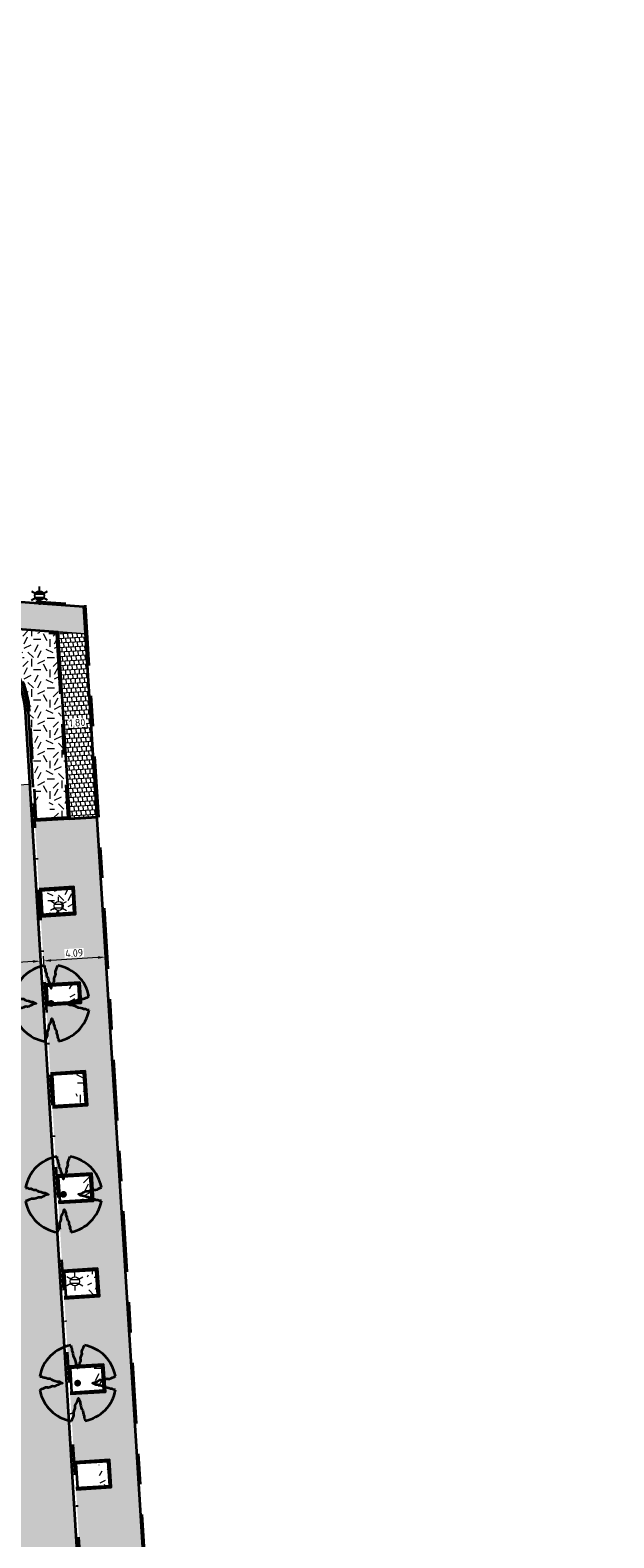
# Model space of a CAD drawing. Header units: metres. Extents: x 162305 to 163132, y 502542 to 502928.
# Tile 220 of 222: x 162621 to 162659, y 502826 to 502925. Entities that reach past the tile are written whole.
import ezdxf
from ezdxf.enums import TextEntityAlignment as Align

# ---------------------------------------------------------------- set-up
doc = ezdxf.new("R2010")
doc.units = ezdxf.units.M
for name, pattern in [('VH-GELEIDEBAND-SO', [6, 2, -2, 0, -2]), ('VH-OPSLUITBAND-SO', [10, 4, -2, 2, -2]), ('VH-TROTTOIRBAND-SO', [15, 5, -2, 2, -2, 2, -2]), ('ZZ-HIDDEN-SO', [4, 2, -2])]:
    doc.linetypes.add(name, pattern=pattern)
for name, color, linetype, lineweight, true_color in [('B-WE-OV-LICHTMAST-S-200', 190, 'Continuous', 18, 0x7f00ff), ('N-BH-VH-KANTOPSLUITING_ELEMENT_VERLOOPBAND-S', 253, 'Continuous', 30, 0x828282), ('N-BH-VH-VERHARDING_TEGEL-Grijs', 253, 'Continuous', 13, 0x828282), ('N-WE-OV-LICHTMAST-S-200', 190, 'Continuous', 25, 0x7f00ff), ('N-WE-VH-KANTOPSLUITING_GELEIDEBAND_50X200-G', 20, 'VH-GELEIDEBAND-SO', 35, 0xff3f00), ('N-WE-VH-KANTOPSLUITING_OPSLUITBAND_100X200-G', 150, 'VH-OPSLUITBAND-SO', 35, 0x007fff), ('N-WE-VH-KANTOPSLUITING_TROTTOIRBAND_180X200-G', 6, 'VH-TROTTOIRBAND-SO', 35, 0xff00ff), ('N01-WE-GR-BOOM-S', 30, 'Continuous', 35, 0xff7f00)]:
    doc.layers.add(name, color=color, linetype=linetype, lineweight=lineweight, true_color=true_color)
for name, color, linetype, lineweight in [('N-BH-VH-MATERIAALGRENS-G', 7, 'Continuous', 40), ('N-WE-GR-GRAS-A-200', 62, 'Continuous', 18), ('N-WE-VH-KANTOPSLUITING_BETONRUG-G', 7, 'ZZ-HIDDEN-SO', 35), ('N-WE-VH-KANTOPSLUITING_VOORKANTBAND-G', 50, 'Continuous', 35), ('N-WE-VH-OPENVERHARDING_BETONSTRAATSTEEN-A-200', 92, 'Continuous', 18), ('N-WE-VH-OPENVERHARDING_TEGEL-A', 92, 'Continuous', 18), ('X-XX-AL-M', 7, 'Continuous', 18)]:
    doc.layers.add(name, color=color, linetype=linetype, lineweight=lineweight)
doc.layers.add('X-XX-AL-HULPLIJN 01-G', color=1, linetype='Continuous', lineweight=18, true_color=0xff0000, plot=False)
doc.styles.add('NLCS-ISO', font='NLCS-ISO.ttf')
doc.styles.add('NLCS-ISO-M200-T25', font='NLCS-ISO.ttf', dxfattribs={"height": 0.5})
doc.dimstyles.new('NLCS-M200-T25-PIJL_L2_H2', dxfattribs={"dimscale": 0.2, "dimtxt": 2.5, "dimasz": 2.5, "dimexe": 2, "dimexo": 2, "dimgap": 0.7, "dimtad": 1, "dimzin": 0, "dimdsep": 46, "dimtxsty": 'NLCS-ISO-M200-T25', "dimcen": 0, "dimdle": 2, "dimclrd": 256, "dimclre": 256, "dimclrt": 256, "dimazin": 0, "dimtfac": 1, "dimtdec": 3, "dimtofl": 0, "dimtmove": 0, "dimatfit": 3, "dimfxl": 2, "dimfxlon": 1, "dimtfillclr": 256, "dimtolj": 1, "dimtzin": 0, "dimlwd": -1, "dimlwe": -1, "dimarcsym": 0})
pattern_1 = [(0, (0, 0), (2, 2), [0.5, -1.5]), (0, (1.1, 1.2), (2, 2), [0.5, -1.5]), (90, (0.2, 0.7), (-2, 2), [0.5, -1.5]), (90, (1, 1.4), (-2, 2), [0.5, -1.5]), (45, (0.4, 1.4), (0, 2), [0.5, -2.328427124]), (135, (1.1, 0), (-2, 0), [0.5, -2.328427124]), (26.5650512, (0.5, 0.6), (2, 8e-10), [0.5, -3.972135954]), (26.5650512, (1.4, 1.6), (2, 8e-10), [0.5, -3.972135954]), (63.43494882, (1.4, 0), (1e-10, 2), [0.5, -3.972135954]), (63.43494882, (0.5, 0.9), (1e-10, 2), [0.5, -3.972135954]), (63.43494882, (1.2, 0.4), (1e-10, 2), [0.5, -3.972135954]), (116.5650512, (0, 1.1), (-8e-10, 2), [0.5, -3.972135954]), (153.43494882, (0.4, 0.3), (-2, 1e-10), [0.5, -3.972135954])]

# ---------------------------------------------------------------- blocks, each defined once
blk = doc.blocks.new('SVH-KANTOPSLUITING_VERLOOP_180 200X250_50 200X200_RECHTS6')
at = {"layer": 'N-BH-VH-KANTOPSLUITING_ELEMENT_VERLOOPBAND-S'}
for p, q in [((0.2, 0.012), (0, 0)), ((0.062, -0.998), (0, 0)), ((0.062, -0.998), (0.2, 0.012)), ((0.262, -0.986), (0.2, 0.012)), ((0.262, -0.986), (0.062, -0.998))]:
    blk.add_line(p, q, dxfattribs=at)
blk = doc.blocks.new('*D300')
at = {"layer": 'X-XX-AL-M', "transparency": 16777216}
for p, q in [((162624.412, 502879.339), (162623.613, 502879.29)), ((162624.911, 502879.37), (162624.936, 502878.971)), ((162623.114, 502879.259), (162623.139, 502878.86))]:
    blk.add_line(p, q, dxfattribs=at)
for points in [[(162623.608, 502879.373), (162623.619, 502879.207), (162623.114, 502879.259)], [(162624.407, 502879.422), (162624.417, 502879.256), (162624.911, 502879.37)]]:
    blk.add_solid(points, dxfattribs=at)
at = {"layer": 'X-XX-AL-M', "transparency": 16777216, "insert": (162623.989, 502879.704), "char_height": 0.5, "attachment_point": 5, "rotation": 3.52115, "style": 'NLCS-ISO-M200-T25', "bg_fill": 3, "box_fill_scale": 1.1, "bg_fill_color": 256, "bg_fill_true_color": 13158600, "bg_fill_transparency": 0}
blk.add_mtext('\\A1;1.80', dxfattribs=at)
at = {"layer": 'Defpoints', "color": 0, "transparency": 16777216}
for p in [(162623.096, 502879.565), (162624.895, 502879.625), (162623.114, 502879.259)]:
    blk.add_point(p, dxfattribs=at)
blk = doc.blocks.new('*D307')
at = {"layer": 'Defpoints', "color": 0, "transparency": 16777216}
for p in [(162621.527, 502864.695), (162616.08, 502863.669), (162616.084, 502863.593)]:
    blk.add_point(p, dxfattribs=at)
at = {"layer": 'X-XX-AL-M', "transparency": 16777216}
for p, q in [((162616.08, 502863.669), (162616.055, 502864.069)), ((162621.07, 502863.976), (162616.579, 502863.7)), ((162621.552, 502864.296), (162621.594, 502863.608))]:
    blk.add_line(p, q, dxfattribs=at)
for points in [[(162616.574, 502863.783), (162616.584, 502863.617), (162616.08, 502863.669)], [(162621.065, 502864.06), (162621.075, 502863.893), (162621.569, 502864.007)]]:
    blk.add_solid(points, dxfattribs=at)
at = {"layer": 'X-XX-AL-M', "transparency": 16777216, "insert": (162618.801, 502864.227), "char_height": 0.5, "attachment_point": 5, "rotation": 3.52115, "style": 'NLCS-ISO-M200-T25', "bg_fill": 3, "box_fill_scale": 1.1, "bg_fill_color": 256, "bg_fill_true_color": 13158600, "bg_fill_transparency": 0}
blk.add_mtext('\\A1;5.50', dxfattribs=at)
blk = doc.blocks.new('*D308')
at = {"layer": 'Defpoints', "color": 0, "transparency": 16777216}
for p in [(162621.725, 502864.741), (162625.817, 502864.874), (162621.769, 502864.019)]:
    blk.add_point(p, dxfattribs=at)
at = {"layer": 'X-XX-AL-M', "transparency": 16777216}
for p, q in [((162625.841, 502864.475), (162625.878, 502863.872)), ((162621.749, 502864.342), (162621.794, 502863.62)), ((162625.355, 502864.24), (162622.268, 502864.05))]:
    blk.add_line(p, q, dxfattribs=at)
for points in [[(162622.263, 502864.133), (162622.273, 502863.967), (162621.769, 502864.019)], [(162625.35, 502864.323), (162625.36, 502864.157), (162625.854, 502864.271)]]:
    blk.add_solid(points, dxfattribs=at)
at = {"layer": 'X-XX-AL-M', "transparency": 16777216, "insert": (162623.787, 502864.534), "char_height": 0.5, "attachment_point": 5, "rotation": 3.52115, "style": 'NLCS-ISO-M200-T25', "bg_fill": 3, "box_fill_scale": 1.1, "bg_fill_color": 256, "bg_fill_true_color": 13158600, "bg_fill_transparency": 0}
blk.add_mtext('\\A1;4.09', dxfattribs=at)
blk = doc.blocks.new('SGR-BOOM_3E GROOTTE')
h = blk.add_hatch(color=256)
edge = h.paths.add_edge_path()
edge.add_arc((-0.002, 0.003), 0.15, 0, 360)
at = {"flags": 128}
for points in [[(-0.296, 1.665), (-0.29, 1.569), (-0.261, 1.523), (-0.255, 1.478), (-0.256, 1.439), (-0.231, 1.379), (-0.208, 1.307), (-0.201, 1.2), (-0.163, 1.149), (-0.132, 1.086), (-0.115, 0.997), (-0.079, 0.898), (-0.076, 0.819), (-0.049, 0.758), (-0.023, 0.705), (-0.003, 0.664), (0.033, 0.788), (0.072, 0.857), (0.107, 0.924), (0.134, 0.969), (0.138, 1.033), (0.129, 1.099), (0.144, 1.149), (0.175, 1.211), (0.198, 1.295), (0.19, 1.33), (0.19, 1.409), (0.213, 1.475), (0.239, 1.528), (0.262, 1.589), (0.297, 1.664)], [(-1.665, 0.293), (-1.567, 0.287), (-1.521, 0.259), (-1.476, 0.252), (-1.437, 0.255), (-1.377, 0.23), (-1.306, 0.207), (-1.199, 0.199), (-1.149, 0.161), (-1.083, 0.128), (-0.994, 0.111), (-0.897, 0.077), (-0.818, 0.074), (-0.757, 0.047), (-0.704, 0.021), (-0.663, 0.001), (-0.787, -0.035), (-0.856, -0.074), (-0.922, -0.108), (-0.968, -0.137), (-1.031, -0.139), (-1.097, -0.131), (-1.149, -0.146), (-1.21, -0.177), (-1.293, -0.2), (-1.328, -0.193), (-1.408, -0.193), (-1.473, -0.216), (-1.526, -0.241), (-1.587, -0.263), (-1.662, -0.3)], [(1.66, -0.288), (1.562, -0.282), (1.516, -0.254), (1.472, -0.247), (1.434, -0.25), (1.371, -0.224), (1.3, -0.201), (1.194, -0.193), (1.143, -0.156), (1.079, -0.125), (0.991, -0.107), (0.892, -0.072), (0.813, -0.069), (0.752, -0.042), (0.699, -0.016), (0.658, 0.005), (0.782, 0.041), (0.851, 0.078), (0.917, 0.114), (0.962, 0.142), (1.025, 0.144), (1.093, 0.136), (1.143, 0.151), (1.204, 0.181), (1.288, 0.206), (1.323, 0.198), (1.402, 0.198), (1.468, 0.22), (1.521, 0.247), (1.583, 0.269), (1.659, 0.304)], [(-0.27, -1.663), (-0.234, -1.587), (-0.211, -1.527), (-0.186, -1.474), (-0.163, -1.407), (-0.163, -1.329), (-0.171, -1.293), (-0.147, -1.209), (-0.118, -1.147), (-0.102, -1.097), (-0.109, -1.03), (-0.107, -0.968), (-0.078, -0.922), (-0.043, -0.857), (-0.005, -0.787), (0.03, -0.663), (0.051, -0.704), (0.076, -0.756), (0.104, -0.818), (0.107, -0.896), (0.142, -0.995), (0.159, -1.084), (0.19, -1.147), (0.228, -1.199), (0.237, -1.305), (0.26, -1.376), (0.285, -1.438), (0.282, -1.475), (0.289, -1.522), (0.317, -1.566), (0.323, -1.653)]]:
    blk.add_lwpolyline(points, dxfattribs=at)
for start, end in [(100.00022, 170.10982), (10.29993, 79.79197), (190.32413, 260.84325), (281.09456, 350.06209)]:
    blk.add_arc((-0.002, 0.003), 1.687, start, end)
blk = doc.blocks.new('SOV-LICHTMAST-SO')
h = blk.add_hatch(color=256)
h.paths.add_polyline_path([(1.38, 0.59, 0.658505), (-1.38, 0.59)])
h.paths.add_polyline_path([(-1.38, -0.59, 0.658505), (1.38, -0.59)])
at = {"flags": 128}
for points in [[(-2.6, 1.5), (-1.3, 0.75)], [(-1.38, 0.59), (1.38, 0.59)], [(0, 1.5), (0, 3)], [(1.3, 0.75), (2.6, 1.5)], [(-2.6, -1.5), (-1.3, -0.75)], [(-1.38, -0.59), (1.38, -0.59)], [(0, -1.5), (0, -3)], [(2.6, -1.5), (1.3, -0.75)]]:
    blk.add_lwpolyline(points, dxfattribs=at)
blk.add_circle((0, 0), 1.5)
at = {"style": 'NLCS-ISO'}
blk.add_attdef('TYPE', text='', height=1.8, dxfattribs=at).set_placement((0, 3), align=Align.BOTTOM_CENTER)
blk = doc.blocks.new('B-SOV-LICHTMAST-SO')
for p, q in [((-1.3, 0.75), (-2.6, 1.5)), ((0, 1.5), (0, 3)), ((1.3, 0.75), (2.6, 1.5)), ((-1.3, -0.75), (-2.6, -1.5)), ((0, -1.5), (0, -3)), ((1.3, -0.75), (2.6, -1.5))]:
    blk.add_line(p, q)
at = {"flags": 128}
for points in [[(-1.38, 0.59), (1.38, 0.59)], [(-1.38, -0.59), (1.38, -0.59)]]:
    blk.add_lwpolyline(points, dxfattribs=at)
blk.add_circle((0, 0), 1.5)
at = {"style": 'NLCS-ISO'}
blk.add_attdef('TYPE', text='', height=1.8, dxfattribs=at).set_placement((0, 3), align=Align.BOTTOM_CENTER)

msp = doc.modelspace()

# ---------------------------------------------------------------- hatches: boundary and pattern name
at = {"layer": 'N-WE-GR-GRAS-A-200'}
h = msp.add_hatch(dxfattribs=at)
h.set_pattern_fill('AGR-GRAS_02-SO', color=256, scale=0.2, style=0, pattern_type=2)
h.set_pattern_definition(pattern_1)
h.paths.add_polyline_path([(162421.517, 502819.726), (162435.034, 502820.576), (162435.169, 502820.432), (162435.343, 502820.275), (162435.553, 502820.121), (162435.897, 502819.944), (162436.228, 502819.841), (162436.649, 502819.789), (162442.014, 502820.095), (162442.181, 502820.21), (162442.325, 502817.953), (162445.008, 502818.123), (162446.244, 502817.251), (162443.192, 502817.061), (162443.511, 502811.925), (162442.505, 502811.858), (162442.17, 502817.226), (162424.634, 502816.13), (162424.643, 502815.982), (162424.967, 502810.771), (162422.081, 502810.59)])
edge = h.paths.add_edge_path(flags=16)
edge.add_ellipse((162362.043, 502852.57), major_axis=(-0.0024, 0.0374), ratio=0.999228, start_angle=0, end_angle=360, ccw=False)
edge = h.paths.add_edge_path(flags=16)
edge.add_ellipse((162362.585, 502843.074), major_axis=(-0.0024, 0.0374), ratio=0.999228, start_angle=0, end_angle=360, ccw=False)
edge = h.paths.add_edge_path(flags=16)
edge.add_ellipse((162361.375, 502862.47), major_axis=(-0.0024, 0.0374), ratio=0.999228, start_angle=0, end_angle=360, ccw=False)
h.paths.add_polyline_path([(162362.219, 502859.55), (162362.319, 502859.557), (162363.515, 502840.078), (162363.415, 502840.072), (162363.443, 502839.623), (162363.543, 502839.629), (162363.629, 502838.217), (162362.822, 502838.159), (162362.786, 502838.484), (162362.788, 502838.484), (162362.758, 502838.774), (162362.163, 502845.491), (162360.898, 502866.676), (162361.878, 502866.739), (162362.291, 502860.006), (162362.191, 502860)])
h.paths.add_polyline_path([(162370.36, 502859.13), (162370.182, 502861.923), (162370.463, 502861.92), (162370.486, 502861.402), (162370.779, 502861.415), (162370.814, 502860.896), (162371.337, 502860.935), (162371.387, 502859.961), (162371.777, 502859.979), (162371.78, 502859.223)])
edge = h.paths.add_edge_path(flags=16)
edge.add_ellipse((162389.544, 502924.307), major_axis=(-0.0024, 0.0375), ratio=0.999228, start_angle=0, end_angle=360, ccw=False)
edge = h.paths.add_edge_path(flags=16)
edge.add_ellipse((162379.964, 502923.711), major_axis=(-0.0024, 0.0375), ratio=0.999228, start_angle=0, end_angle=360, ccw=False)
h.paths.add_polyline_path([(162371.042, 502923.041), (162371.029, 502923.547), (162371.022, 502923.655), (162398.112, 502925.305), (162398.145, 502924.764)])
edge = h.paths.add_edge_path(flags=16)
edge.add_ellipse((162472.361, 502871.473), major_axis=(-0.0024, 0.0375), ratio=0.999228, start_angle=0, end_angle=360, ccw=False)
edge = h.paths.add_edge_path(flags=16)
edge.add_ellipse((162472.286, 502872.403), major_axis=(-0.0024, 0.0375), ratio=0.999228, start_angle=0, end_angle=360, ccw=False)
edge = h.paths.add_edge_path(flags=16)
edge.add_ellipse((162481.311, 502872.974), major_axis=(-0.0024, 0.0375), ratio=0.999228, start_angle=0, end_angle=360, ccw=False)
edge = h.paths.add_edge_path(flags=16)
edge.add_ellipse((162481.4, 502872.078), major_axis=(-0.0024, 0.0375), ratio=0.999228, start_angle=0, end_angle=360, ccw=False)
edge = h.paths.add_edge_path(flags=16)
edge.add_ellipse((162491.481, 502873.637), major_axis=(-0.0024, 0.0375), ratio=0.999228, start_angle=0, end_angle=360, ccw=False)
edge = h.paths.add_edge_path()
edge.add_line((162491.614, 502871.718), (162490.496, 502871.657))
edge.add_line((162490.496, 502871.657), (162490.491, 502871.77))
edge.add_line((162490.491, 502871.77), (162478.157, 502870.992))
edge.add_line((162478.157, 502870.992), (162470.974, 502870.605))
edge.add_line((162470.974, 502870.605), (162470.856, 502872.5))
edge.add_line((162470.856, 502872.5), (162485.627, 502873.415))
edge.add_line((162485.627, 502873.415), (162493.227, 502873.874))
edge.add_line((162493.227, 502873.874), (162492.846, 502880.392))
edge.add_line((162492.846, 502880.392), (162493.987, 502880.465))
edge.add_line((162493.987, 502880.465), (162494.519, 502871.874))
edge.add_line((162494.519, 502871.874), (162491.646, 502871.719))
edge.add_ellipse((162491.628, 502871.752), major_axis=(-0.0024, 0.0375), ratio=0.999228, start_angle=204.26107, end_angle=514.6215)
h.paths.add_polyline_path([(162503.076, 502855.443), (162503.175, 502855.449), (162503.182, 502855.349), (162507.723, 502855.63), (162508.325, 502845.898), (162508.826, 502845.929), (162509.922, 502845.996), (162508.48, 502869.305), (162502.561, 502868.939), (162502.362, 502868.295), (162502.373, 502866.891)])
h.paths.add_polyline_path([(162538.734, 502870.453), (162538.737, 502870.459), (162538.743, 502870.478), (162538.747, 502870.497), (162538.75, 502870.516), (162538.751, 502870.535), (162538.75, 502870.553), (162538.747, 502870.572), (162538.743, 502870.591), (162538.737, 502870.611), (162538.729, 502870.629), (162538.722, 502870.641), (162538.703, 502870.938), (162537.951, 502870.89), (162537.968, 502870.619), (162537.965, 502870.611), (162537.958, 502870.591), (162537.954, 502870.572), (162537.952, 502870.553), (162537.951, 502870.535), (162537.952, 502870.516), (162537.954, 502870.497), (162537.958, 502870.478), (162537.965, 502870.459), (162537.973, 502870.44), (162537.98, 502870.426), (162537.999, 502870.138), (162538.751, 502870.186)], flags=16)
edge = h.paths.add_edge_path(flags=16)
edge.add_ellipse((162531.906, 502869.982), major_axis=(-0.25, 0), ratio=1, start_angle=-146.5113, end_angle=206.75904, ccw=False)
edge.add_line((162532.115, 502870.12), (162532.13, 502870.095))
edge = h.paths.add_edge_path(flags=16)
edge.add_ellipse((162511.919, 502869.277), major_axis=(-0.0024, 0.0375), ratio=0.999228, start_angle=0, end_angle=360, ccw=False)
edge = h.paths.add_edge_path(flags=16)
edge.add_ellipse((162522.497, 502868.462), major_axis=(-0.0024, 0.0375), ratio=0.999228, start_angle=0, end_angle=360, ccw=False)
edge = h.paths.add_edge_path(flags=16)
edge.add_ellipse((162522.447, 502869.89), major_axis=(-0.0024, 0.0375), ratio=0.999228, start_angle=0, end_angle=360, ccw=False)
edge = h.paths.add_edge_path(flags=16)
edge.add_ellipse((162532.379, 502869.057), major_axis=(-0.0024, 0.0375), ratio=0.999228, start_angle=0, end_angle=360, ccw=False)
edge = h.paths.add_edge_path()
edge.add_line((162511.902, 502867.747), (162510.21, 502867.645))
edge.add_line((162510.21, 502867.645), (162510.109, 502869.306))
edge.add_line((162510.109, 502869.306), (162538.74, 502871.078))
edge.add_line((162538.74, 502871.078), (162538.844, 502869.377))
edge.add_line((162538.844, 502869.377), (162511.943, 502867.75))
edge.add_ellipse((162511.92, 502867.78), major_axis=(-0.0024, 0.0375), ratio=0.999228, start_angle=212.89537, end_angle=506.73918)
edge = h.paths.add_edge_path(flags=16)
edge.add_ellipse((162554.017, 502704.407), major_axis=(-0.25, 0), ratio=1, start_angle=-19.78061, end_angle=333.48974, ccw=False)
edge.add_line((162553.781, 502704.492), (162553.793, 502704.519))
edge = h.paths.add_edge_path()
edge.add_ellipse((162551.443, 502714.761), major_axis=(-0.579, 0), ratio=1, start_angle=88.32757, end_angle=98.42476)
edge.add_line((162551.528, 502714.188), (162556.303, 502714.513))
edge.add_line((162556.303, 502714.513), (162556.577, 502710.125))
edge.add_line((162556.577, 502710.125), (162556.776, 502710.137))
edge.add_line((162556.776, 502710.137), (162556.846, 502709.236))
edge.add_line((162556.846, 502709.236), (162552.732, 502708.974))
edge.add_line((162552.732, 502708.974), (162552.986, 502704.982))
edge.add_line((162552.986, 502704.982), (162557.154, 502705.248))
edge.add_line((162557.154, 502705.248), (162557.171, 502705.029))
edge.add_line((162557.171, 502705.029), (162577.095, 502706.273))
edge.add_line((162577.095, 502706.273), (162577.219, 502706.826))
edge.add_line((162577.219, 502706.826), (162577.305, 502705.378))
edge.add_line((162577.305, 502705.378), (162549.792, 502703.693))
edge.add_line((162549.792, 502703.693), (162549.16, 502713.814))
edge.add_line((162549.16, 502713.814), (162549.362, 502713.826))
edge.add_line((162549.362, 502713.826), (162549.356, 502713.926))
edge.add_line((162549.356, 502713.926), (162550.264, 502713.982))
edge.add_ellipse((162550.22, 502714.681), major_axis=(-0.7, 0), ratio=1, start_angle=93.55309, end_angle=128.99318)
edge.add_line((162550.661, 502714.137), (162551.426, 502714.182))
edge = h.paths.add_edge_path(flags=16)
edge.add_ellipse((162508.182, 502708.963), major_axis=(-0.0024, 0.0375), ratio=0.999228, start_angle=0, end_angle=360, ccw=False)
edge = h.paths.add_edge_path(flags=16)
edge.add_ellipse((162498.418, 502708.139), major_axis=(-0.0024, 0.0375), ratio=0.999228, start_angle=0, end_angle=360, ccw=False)
edge = h.paths.add_edge_path(flags=16)
edge.add_ellipse((162487.929, 502707.676), major_axis=(-0.0024, 0.0375), ratio=0.999228, start_angle=0, end_angle=360, ccw=False)
edge = h.paths.add_edge_path(flags=16)
edge.add_ellipse((162478.214, 502707.105), major_axis=(-0.0024, 0.0375), ratio=0.999228, start_angle=0, end_angle=360, ccw=False)
h.paths.add_polyline_path([(162476.685, 502707.087), (162505.879, 502708.912), (162539.79, 502710.978), (162539.851, 502709.987), (162476.746, 502706.099)])
edge = h.paths.add_edge_path(flags=16)
edge.add_ellipse((162395.834, 502721.362), major_axis=(-0.0024, 0.0374), ratio=0.999228, start_angle=0, end_angle=360, ccw=False)
edge = h.paths.add_edge_path(flags=16)
edge.add_ellipse((162396.47, 502711.185), major_axis=(-0.0024, 0.0374), ratio=0.999228, start_angle=0, end_angle=360, ccw=False)
edge = h.paths.add_edge_path()
edge.add_line((162395.383, 502731.715), (162396.765, 502708.907))
edge.add_line((162396.765, 502708.907), (162397.036, 502704.3))
edge.add_line((162397.036, 502704.3), (162396.295, 502704.256))
edge.add_line((162396.295, 502704.256), (162395.798, 502704.697))
edge.add_line((162395.798, 502704.697), (162394.018, 502733.935))
edge.add_line((162394.018, 502733.935), (162394.9, 502734.934))
edge.add_line((162394.9, 502734.934), (162395.187, 502734.952))
edge.add_line((162395.187, 502734.952), (162395.379, 502731.782))
edge.add_ellipse((162395.364, 502731.747), major_axis=(-0.0024, 0.0374), ratio=0.999228, start_angle=333.52515, end_angle=566.12169)
edge = h.paths.add_edge_path(flags=16)
edge.add_ellipse((162599.331, 502707.364), major_axis=(-0.0024, 0.0375), ratio=0.999228, start_angle=0, end_angle=360, ccw=False)
edge = h.paths.add_edge_path(flags=16)
edge.add_ellipse((162589.565, 502706.823), major_axis=(-0.0024, 0.0375), ratio=0.999228, start_angle=0, end_angle=360, ccw=False)
edge = h.paths.add_edge_path()
edge.add_ellipse((162583.961, 502706.24), major_axis=(-0.25, 0), ratio=1, start_angle=93.48922, end_angle=273.48922)
edge.add_line((162583.945, 502706.489), (162583.943, 502706.535))
edge.add_line((162583.943, 502706.535), (162608.977, 502708.062))
edge.add_line((162608.977, 502708.062), (162609.022, 502707.322))
edge.add_line((162609.022, 502707.322), (162583.988, 502705.788))
edge.add_line((162583.988, 502705.788), (162583.976, 502705.99))
edge = h.paths.add_edge_path(flags=16)
edge.add_ellipse((162616.144, 502666.519), major_axis=(-0.0024, 0.0374), ratio=0.999228, start_angle=0, end_angle=360, ccw=False)
edge = h.paths.add_edge_path(flags=16)
edge.add_ellipse((162615.418, 502676.401), major_axis=(-0.0024, 0.0374), ratio=0.999228, start_angle=0, end_angle=360, ccw=False)
edge = h.paths.add_edge_path()
edge.add_ellipse((162615.429, 502664.807), major_axis=(-0.25, 0), ratio=1, start_angle=33.4892, end_angle=333.48923)
edge.add_line((162615.205, 502664.919), (162615.153, 502664.945))
edge.add_line((162615.153, 502664.945), (162613.958, 502684.042))
edge.add_line((162613.958, 502684.042), (162615.141, 502684.116))
edge.add_line((162615.141, 502684.116), (162615.159, 502683.799))
edge.add_line((162615.159, 502683.799), (162616.307, 502665.548))
edge.add_line((162616.307, 502665.548), (162616.303, 502665.534))
edge.add_line((162616.303, 502665.534), (162616.301, 502665.515))
edge.add_line((162616.301, 502665.515), (162616.3, 502665.496))
edge.add_line((162616.3, 502665.496), (162616.301, 502665.477))
edge.add_line((162616.301, 502665.477), (162616.303, 502665.458))
edge.add_line((162616.303, 502665.458), (162616.308, 502665.439))
edge.add_line((162616.308, 502665.439), (162616.314, 502665.42))
edge.add_line((162616.314, 502665.42), (162616.315, 502665.418))
edge.add_line((162616.315, 502665.418), (162616.722, 502658.942))
edge.add_line((162616.722, 502658.942), (162615.533, 502658.854))
edge.add_line((162615.533, 502658.854), (162615.172, 502664.637))
edge.add_line((162615.172, 502664.637), (162615.22, 502664.669))
h.paths.add_polyline_path([(162613.807, 502655.383), (162613.598, 502658.712), (162613.638, 502658.715), (162613.934, 502653.992), (162582.144, 502652.018), (162582.063, 502653.317)])
h.paths.add_polyline_path([(162630.424, 502647.556), (162630.699, 502642.626), (162628.4, 502642.494), (162627.777, 502642.458), (162627.786, 502642.278), (162603.433, 502640.765), (162603.114, 502645.897), (162602.077, 502645.841), (162602.105, 502645.392), (162602.141, 502645.394), (162602.467, 502640.049), (162633.855, 502641.963), (162634.145, 502641.982), (162633.881, 502644.367), (162633.717, 502645), (162633.378, 502645.727), (162632.876, 502646.364), (162632.286, 502646.854), (162631.624, 502647.211)])
edge = h.paths.add_edge_path(flags=16)
edge.add_ellipse((162567.845, 502652.2), major_axis=(-0.0024, 0.0375), ratio=0.999228, start_angle=0, end_angle=360, ccw=False)
edge = h.paths.add_edge_path()
edge.add_line((162548.046, 502650.768), (162548.03, 502651.015))
edge.add_line((162548.03, 502651.015), (162549.486, 502651.109))
edge.add_line((162549.486, 502651.109), (162549.486, 502650.517))
edge.add_line((162549.486, 502650.517), (162550.286, 502650.517))
edge.add_line((162550.286, 502650.517), (162550.286, 502651.16))
edge.add_line((162550.286, 502651.16), (162558.56, 502651.693))
edge.add_ellipse((162558.587, 502651.719), major_axis=(-0.0024, 0.0375), ratio=0.999228, start_angle=129.78341, end_angle=230.29677)
edge.add_line((162558.617, 502651.697), (162573.877, 502652.68))
edge.add_line((162573.877, 502652.68), (162573.944, 502651.609))
edge.add_line((162573.944, 502651.609), (162548.093, 502650.004))
edge.add_line((162548.093, 502650.004), (162548.05, 502650.705))
edge.add_ellipse((162548.028, 502650.735), major_axis=(-0.0024, 0.0375), ratio=0.999228, start_angle=211.67265, end_angle=328.17836)
edge = h.paths.add_edge_path(flags=16)
edge.add_ellipse((162430.665, 502659.865), major_axis=(-0.0024, 0.0375), ratio=0.999228, start_angle=0, end_angle=360, ccw=False)
edge = h.paths.add_edge_path(flags=16)
edge.add_ellipse((162420.419, 502659.642), major_axis=(-0.0024, 0.0375), ratio=0.999228, start_angle=0, end_angle=360, ccw=False)
edge = h.paths.add_edge_path(flags=16)
edge.add_ellipse((162411.256, 502659.155), major_axis=(-0.0024, 0.0375), ratio=0.999228, start_angle=0, end_angle=360, ccw=False)
h.paths.add_polyline_path([(162435.507, 502661.043), (162435.323, 502659.857), (162409.633, 502658.262), (162409.562, 502659.421), (162417.311, 502659.909), (162417.311, 502659.564), (162418.111, 502659.564), (162418.111, 502659.962)])
edge = h.paths.add_edge_path()
edge.add_arc((162406.536, 502665.135), 0.25, 314.13605, 386.75904)
edge.add_line((162406.759, 502665.248), (162406.744, 502665.273))
edge.add_arc((162406.536, 502665.135), 0.25, 33.4892, 53.15212)
edge.add_line((162406.686, 502665.335), (162405.617, 502682.119))
edge.add_line((162405.617, 502682.119), (162404.587, 502699.361))
edge.add_line((162404.587, 502699.361), (162405.114, 502699.394))
edge.add_line((162405.114, 502699.394), (162407.566, 502659.298))
edge.add_line((162407.566, 502659.298), (162407.073, 502659.267))
edge.add_line((162407.073, 502659.267), (162407.068, 502659.343))
edge.add_line((162407.068, 502659.343), (162407.062, 502659.43))
edge.add_line((162407.062, 502659.43), (162406.71, 502664.956))
h.paths.add_polyline_path([(162384.175, 502626.989), (162385.046, 502626.592), (162372.825, 502599.014), (162371.335, 502595.495), (162370.722, 502593.495), (162370.394, 502591.743), (162370.27, 502590.819), (162370.22, 502589.04), (162370.38, 502587.03), (162370.565, 502585.909), (162371.415, 502583.295), (162372.193, 502581.707), (162370.908, 502584.33), (162369.966, 502586.806), (162369.747, 502588.04), (162369.616, 502589.543), (162369.609, 502591.028), (162369.765, 502592.585), (162370.157, 502594.429), (162370.745, 502596.215), (162373.739, 502603.155), (162382.073, 502622.389), (162383.982, 502627.016)])
h.paths.add_polyline_path([(162633.546, 502600.513), (162633.828, 502595.971), (162634.923, 502596.039), (162635.361, 502596.088), (162635.807, 502596.254), (162636.127, 502596.481), (162636.395, 502596.782), (162636.609, 502597.185), (162636.68, 502597.521), (162636.692, 502597.852), (162636.458, 502601.632), (162636.458, 502601.69), (162604.902, 502599.753), (162604.852, 502599.75), (162605.149, 502595.651), (162605.325, 502595.091), (162605.529, 502594.771), (162606.031, 502594.327), (162606.489, 502594.101), (162606.98, 502594.014), (162607.398, 502594.03), (162607.379, 502594.329), (162607.479, 502594.335), (162607.197, 502598.877)])
h = msp.add_hatch(dxfattribs=at)
h.set_pattern_fill('AGR-GRAS_02-SO', color=256, scale=0.2, style=0, pattern_type=2)
h.set_pattern_definition(pattern_1)
h.paths.add_polyline_path([(162620.295, 502885.471, 0.120893), (162620.239, 502885.763), (162622.619, 502885.587), (162623.376, 502873.47), (162622.213, 502873.397), (162622.134, 502874.679), (162621.217, 502874.618), (162620.858, 502880.454, 0.073364), (162620.478, 502882.253)])
edge = h.paths.add_edge_path(flags=16)
edge.add_ellipse((162623.007, 502878.519), major_axis=(-0.0024, 0.0374), ratio=0.999228, start_angle=0, end_angle=360)
h = msp.add_hatch(dxfattribs=at)
h.set_pattern_fill('AGR-GRAS_02-SO', color=256, scale=0.2, style=0, pattern_type=2)
h.set_pattern_definition(pattern_1)
edge = h.paths.add_edge_path()
edge.add_line((162623.688, 502868.473), (162623.769, 502867.182))
edge.add_line((162623.769, 502867.182), (162622.118, 502867.079))
edge.add_line((162622.118, 502867.079), (162622.018, 502868.68))
edge.add_line((162622.018, 502868.68), (162623.669, 502868.781))
edge.add_line((162623.669, 502868.781), (162623.685, 502868.528))
edge.add_ellipse((162623.712, 502868.502), major_axis=(-0.0024, 0.0374), ratio=0.999228, start_angle=43.49304, end_angle=136.36466)
edge = h.paths.add_edge_path(flags=16)
edge.add_ellipse((162622.14, 502868.079), major_axis=(-0.0024, 0.0374), ratio=0.999228, start_angle=0, end_angle=360)
h.paths.add_polyline_path([(162622.609, 502867.393), (162622.626, 502867.393), (162622.642, 502867.394), (162622.658, 502867.397), (162622.688, 502867.404), (162622.716, 502867.414), (162622.741, 502867.426), (162622.764, 502867.442), (162622.787, 502867.461), (162622.808, 502867.483), (162622.818, 502867.496), (162622.828, 502867.51), (162622.836, 502867.524), (162622.844, 502867.54), (162622.85, 502867.556), (162622.856, 502867.572), (162622.86, 502867.59), (162622.863, 502867.607), (162622.865, 502867.625), (162622.866, 502867.643), (162622.865, 502867.661), (162622.863, 502867.679), (162622.86, 502867.696), (162622.856, 502867.714), (162622.85, 502867.73), (162622.844, 502867.746), (162622.836, 502867.762), (162622.828, 502867.776), (162622.818, 502867.79), (162622.808, 502867.803), (162622.787, 502867.825), (162622.764, 502867.844), (162622.741, 502867.86), (162622.716, 502867.872), (162622.688, 502867.882), (162622.658, 502867.889), (162622.642, 502867.892), (162622.626, 502867.893), (162622.609, 502867.893), (162622.592, 502867.892), (162622.575, 502867.89), (162622.557, 502867.886), (162622.54, 502867.881), (162622.523, 502867.875), (162622.507, 502867.868), (162622.491, 502867.86), (162622.476, 502867.85), (162622.461, 502867.839), (162622.448, 502867.828), (162622.435, 502867.815), (162622.423, 502867.802), (162622.413, 502867.788), (162622.403, 502867.774), (162622.395, 502867.76), (162622.388, 502867.745), (162622.382, 502867.73), (162622.373, 502867.7), (162622.368, 502867.671), (162622.366, 502867.643), (162622.368, 502867.615), (162622.373, 502867.586), (162622.382, 502867.556), (162622.388, 502867.541), (162622.395, 502867.526), (162622.403, 502867.512), (162622.413, 502867.498), (162622.423, 502867.484), (162622.435, 502867.471), (162622.448, 502867.458), (162622.461, 502867.447), (162622.476, 502867.436), (162622.491, 502867.426), (162622.507, 502867.418), (162622.523, 502867.411), (162622.54, 502867.405), (162622.557, 502867.4), (162622.575, 502867.396), (162622.592, 502867.394)], flags=16)
h = msp.add_hatch(dxfattribs=at)
h.set_pattern_fill('AGR-GRAS_02-SO', color=256, scale=0.2, style=0, pattern_type=2)
h.set_pattern_definition(pattern_1)
h.paths.add_polyline_path([(162623.473, 502862.457), (162624.062, 502862.493), (162624.134, 502861.342), (162623.544, 502861.305)], flags=0)
h = msp.add_hatch(dxfattribs=at)
h.set_pattern_fill('AGR-GRAS_02-SO', color=256, scale=0.2, style=0, pattern_type=2)
h.set_pattern_definition(pattern_1)
h.paths.add_polyline_path([(162623.832, 502856.616), (162624.426, 502856.653), (162624.554, 502854.607), (162623.959, 502854.57)], flags=0)
h = msp.add_hatch(dxfattribs=at)
h.set_pattern_fill('AGR-GRAS_02-SO', color=256, scale=0.2, style=0, pattern_type=2)
h.set_pattern_definition(pattern_1)
h.paths.add_polyline_path([(162624.248, 502849.879), (162624.847, 502849.916), (162624.947, 502848.319), (162624.346, 502848.281)], flags=0)
h = msp.add_hatch(dxfattribs=at)
h.set_pattern_fill('AGR-GRAS_02-SO', color=256, scale=0.2, style=0, pattern_type=2)
h.set_pattern_definition(pattern_1)
h.paths.add_polyline_path([(162624.634, 502843.614), (162625.238, 502843.651), (162625.339, 502842.031), (162624.733, 502841.993)], flags=0)
h = msp.add_hatch(dxfattribs=at)
h.set_pattern_fill('AGR-GRAS_02-SO', color=256, scale=0.2, style=0, pattern_type=2)
h.set_pattern_definition(pattern_1)
h.paths.add_polyline_path([(162625.022, 502837.302), (162625.632, 502837.34), (162625.732, 502835.744), (162625.121, 502835.705)], flags=0)
h = msp.add_hatch(dxfattribs=at)
h.set_pattern_fill('AGR-GRAS_02-SO', color=256, scale=0.2, style=0, pattern_type=2)
h.set_pattern_definition(pattern_1)
h.paths.add_polyline_path([(162625.41, 502831.015), (162626.025, 502831.052), (162626.125, 502829.456), (162625.508, 502829.417)], flags=0)
at = {"layer": 'N-WE-VH-OPENVERHARDING_BETONSTRAATSTEEN-A-200', "true_color": 0x333333}
h = msp.add_hatch(dxfattribs=at)
h.set_pattern_fill('AVH-BSS_KEIFORMAAT_KEPER-SO', color=250, scale=0.2, angle=273.52104, pattern_type=2)
h.set_pattern_definition([(318.521036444, (0, 0), (0.29642423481, 0.01823932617), [0.63, -0.21]), (48.521036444, (0.15733, -0.1391), (0.29642423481, 0.01823932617), [0.63, -0.21])])
h.paths.add_polyline_path([(162619.328, 502810.879), (162624.818, 502811.217), (162620.853, 502875.643), (162615.364, 502875.305)])
at = {"layer": 'N-WE-VH-OPENVERHARDING_TEGEL-A', "true_color": 0x333333}
h = msp.add_hatch(dxfattribs=at)
h.set_pattern_fill('AVH-TEGEL_300X300_HALFST', color=250, angle=175.752, pattern_type=2)
h.set_pattern_definition([(175.7520049, (0, 0), (-0.31028687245, -0.12736583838), [0.3, -0.3]), (265.7520049, (0, 0), (0.29917583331, -0.02222207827), [])])
edge = h.paths.add_edge_path()
edge.add_arc((162614.57, 502880.067), 6.3, 75.53796, 85.76014)
edge.add_line((162615.036, 502886.349), (162615.028, 502886.25))
edge.add_line((162615.028, 502886.25), (162607.751, 502886.789))
edge.add_line((162607.751, 502886.789), (162607.759, 502886.889))
edge.add_line((162607.759, 502886.889), (162607.31, 502886.922))
edge.add_line((162607.31, 502886.922), (162607.303, 502886.822))
edge.add_line((162607.303, 502886.822), (162589.53, 502888.14))
edge.add_line((162589.53, 502888.14), (162589.537, 502888.24))
edge.add_line((162589.537, 502888.24), (162589.088, 502888.273))
edge.add_line((162589.088, 502888.273), (162589.081, 502888.173))
edge.add_line((162589.081, 502888.173), (162570.161, 502889.576))
edge.add_line((162570.161, 502889.576), (162570.169, 502889.685))
edge.add_line((162570.169, 502889.685), (162569.72, 502889.718))
edge.add_line((162569.72, 502889.718), (162569.712, 502889.609))
edge.add_line((162569.712, 502889.609), (162555.799, 502890.641))
edge.add_line((162555.799, 502890.641), (162555.806, 502890.74))
edge.add_line((162555.806, 502890.74), (162555.357, 502890.774))
edge.add_line((162555.357, 502890.774), (162555.295, 502890.678))
edge.add_line((162555.295, 502890.678), (162555.429, 502892.473))
edge.add_line((162555.429, 502892.473), (162624.412, 502887.359))
edge.add_line((162624.412, 502887.359), (162624.526, 502885.546))
edge.add_line((162624.526, 502885.546), (162616.143, 502886.167))
h = msp.add_hatch(dxfattribs=at)
h.set_pattern_fill('AVH-TEGEL_300X300_HALFST', color=250, angle=273.52115, pattern_type=2)
h.set_pattern_definition([(273.521152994, (0, 0), (0.168141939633, -0.290221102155), [0.3, -0.3]), (3.521152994, (0, 0), (-0.01842511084, 0.29943365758), [])])
h.paths.add_polyline_path([(162624.526, 502885.546), (162625.279, 502873.487), (162623.482, 502873.376), (162622.714, 502885.68)])
h = msp.add_hatch(dxfattribs=at)
h.set_pattern_fill('AVH-TEGEL_400X400_HALFST_02', color=250, angle=93.55309, pattern_type=2)
h.set_pattern_definition([(93.55309047, (0, 0), (-0.39923112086, -0.02478935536), []), (183.55309047, (0, 0), (0.02478935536, -0.39923112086), [0.4, -0.4]), (183.55309047, (-0.41163, 0.17483), (0.02478935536, -0.39923112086), [0.4, -0.4]), (93.55309047, (-0.212, 0.1872), (-0.7984622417, -0.0495787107), [0, -1.6]), (93.55309047, (-0.2368, 0.58645), (-0.7984622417, -0.0495787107), [0, -1.6]), (138.55309047, (0, 0), (-0.7488835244, -0.848040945), [])])
h.paths.add_polyline_path([(162625.048, 502812.362), (162624.948, 502812.356), (162624.693, 502816.498), (162627.025, 502816.641), (162626.904, 502818.583), (162624.574, 502818.44), (162624.297, 502822.931), (162626.624, 502823.074), (162626.511, 502824.871), (162624.187, 502824.728), (162623.91, 502829.219), (162626.231, 502829.362), (162626.119, 502831.158), (162623.8, 502831.016), (162623.523, 502835.507), (162625.838, 502835.65), (162625.726, 502837.446), (162623.413, 502837.304), (162623.137, 502841.795), (162625.446, 502841.937), (162625.332, 502843.757), (162623.025, 502843.615), (162622.75, 502848.083), (162625.053, 502848.225), (162624.941, 502850.022), (162622.639, 502849.88), (162622.363, 502854.372), (162624.66, 502854.513), (162624.52, 502856.759), (162622.225, 502856.615), (162621.948, 502861.107), (162624.24, 502861.248), (162624.155, 502862.599), (162621.865, 502862.456), (162621.589, 502866.948), (162623.875, 502867.088), (162623.762, 502868.887), (162621.478, 502868.744), (162621.202, 502873.236), (162625.279, 502873.487), (162629.102, 502812.262), (162627.306, 502812.15), (162625.069, 502812.012)])

# ---------------------------------------------------------------- linework, layer by layer
at = {"layer": 'N-BH-VH-MATERIAALGRENS-G'}
msp.add_line((162623.482, 502873.376), (162625.279, 502873.488), dxfattribs=at)
at = {"layer": 'N-BH-VH-VERHARDING_TEGEL-Grijs'}
for p, q in [((162622.714, 502885.68), (162624.526, 502885.546)), ((162623.482, 502873.376), (162625.279, 502873.487))]:
    msp.add_line(p, q, dxfattribs=at)
at = {"layer": 'N-BH-VH-VERHARDING_TEGEL-Grijs', "flags": 128}
msp.add_lwpolyline([(162624.526, 502885.546), (162625.279, 502873.487), (162623.482, 502873.376), (162622.714, 502885.68), (162624.526, 502885.546)], dxfattribs=at)
at = {"layer": 'N-WE-VH-KANTOPSLUITING_BETONRUG-G'}
for p, q in [((162621.584, 502868.653), (162621.683, 502867.051)), ((162621.971, 502862.365), (162622.042, 502861.211)), ((162622.33, 502856.524), (162622.456, 502854.476)), ((162622.745, 502849.787), (162622.843, 502848.187)), ((162623.131, 502843.521), (162623.23, 502841.899)), ((162623.519, 502837.21), (162623.617, 502835.611)), ((162623.906, 502830.922), (162624.004, 502829.323))]:
    msp.add_line(p, q, dxfattribs=at)
msp.add_lwpolyline([(162621.296, 502873.34), (162620.858, 502880.454, 0.375074), (162615.036, 502886.349)], format="xyb", dxfattribs=at)
at = {"layer": 'N-WE-VH-KANTOPSLUITING_GELEIDEBAND_50X200-G'}
msp.add_line((162624.976, 502811.906), (162621.196, 502873.334), dxfattribs=at)
at = {"layer": 'N-WE-VH-KANTOPSLUITING_OPSLUITBAND_100X200-G'}
for points in [[(162555.436, 502892.573), (162624.507, 502887.452), (162629.206, 502812.206), (162658.947, 502814.162), (162659.288, 502808.62)], [(162616.127, 502886.068), (162622.619, 502885.587), (162623.376, 502873.47), (162621.196, 502873.334)], [(162621.484, 502868.647), (162623.669, 502868.781), (162623.769, 502867.182), (162621.583, 502867.045)], [(162621.942, 502861.205), (162624.134, 502861.342), (162624.062, 502862.493), (162621.871, 502862.358)], [(162622.357, 502854.469), (162624.554, 502854.607), (162624.426, 502856.653), (162622.231, 502856.518)], [(162622.744, 502848.181), (162624.947, 502848.319), (162624.847, 502849.916), (162622.645, 502849.781)], [(162623.131, 502841.893), (162625.339, 502842.031), (162625.238, 502843.651), (162623.031, 502843.515)], [(162623.517, 502835.605), (162625.732, 502835.744), (162625.632, 502837.34), (162623.419, 502837.204)], [(162623.904, 502829.317), (162626.125, 502829.456), (162626.025, 502831.052), (162623.806, 502830.916)]]:
    msp.add_lwpolyline(points, dxfattribs=at)
at = {"layer": 'N-WE-VH-KANTOPSLUITING_TROTTOIRBAND_180X200-G'}
msp.add_lwpolyline([(162543.966, 502907.686), (162544.398, 502901.609, 0.372368), (162555.295, 502890.678), (162615.028, 502886.25, -0.375074), (162620.758, 502880.448), (162621.134, 502874.332)], format="xyb", dxfattribs=at)
at = {"layer": 'N-WE-VH-KANTOPSLUITING_VOORKANTBAND-G'}
for points in [[(162543.766, 502907.672), (162544.198, 502901.595, 0.372368), (162555.281, 502890.479), (162615.013, 502886.05, -0.375074), (162620.559, 502880.435), (162620.935, 502874.319)], [(162545.761, 502907.814), (162546.193, 502901.737, 0.372368), (162555.429, 502892.473), (162624.412, 502887.359), (162629.112, 502812.1), (162658.853, 502814.055), (162659.186, 502808.636)]]:
    msp.add_lwpolyline(points, format="xyb", dxfattribs=at)
for points in [[(162615.028, 502886.25), (162622.714, 502885.68), (162623.482, 502873.376), (162621.202, 502873.236)], [(162620.996, 502873.321), (162622.826, 502843.58)], [(162621.589, 502866.948), (162623.875, 502867.088), (162623.762, 502868.887), (162621.478, 502868.744)], [(162621.948, 502861.107), (162624.24, 502861.248), (162624.155, 502862.599), (162621.865, 502862.456)], [(162622.363, 502854.372), (162624.66, 502854.513), (162624.52, 502856.759), (162622.225, 502856.615)], [(162622.75, 502848.083), (162625.053, 502848.225), (162624.941, 502850.022), (162622.639, 502849.88)], [(162622.825, 502843.602), (162624.776, 502811.894)], [(162623.137, 502841.795), (162625.446, 502841.937), (162625.332, 502843.757), (162623.025, 502843.615)], [(162623.523, 502835.507), (162625.838, 502835.65), (162625.726, 502837.446), (162623.413, 502837.304)], [(162623.91, 502829.219), (162626.231, 502829.362), (162626.119, 502831.158), (162623.8, 502831.016)]]:
    msp.add_lwpolyline(points, dxfattribs=at)
at = {"layer": 'N-WE-VH-OPENVERHARDING_TEGEL-A', "color": 250, "true_color": 0x333333, "flags": 128}
msp.add_lwpolyline([(162616.143, 502886.167, 0.044632), (162615.036, 502886.349), (162615.036, 502886.349), (162615.028, 502886.25), (162607.751, 502886.789), (162607.759, 502886.889), (162607.31, 502886.922), (162607.303, 502886.822), (162589.53, 502888.14), (162589.537, 502888.24), (162589.088, 502888.273), (162589.081, 502888.173), (162570.161, 502889.576), (162570.169, 502889.685), (162569.72, 502889.718), (162569.712, 502889.609), (162555.799, 502890.641), (162555.806, 502890.74), (162555.357, 502890.774), (162555.295, 502890.678), (162555.429, 502892.473), (162624.412, 502887.359), (162624.526, 502885.546), (162616.143, 502886.167)], format="xyb", dxfattribs=at)
at = {"layer": 'X-XX-AL-HULPLIJN 01-G', "flags": 128}
msp.add_lwpolyline([(162619.328, 502810.879), (162624.818, 502811.217), (162620.853, 502875.643), (162615.364, 502875.305)], close=True, dxfattribs=at)

# ---------------------------------------------------------------- block references
at = {"color": 7, "linetype": 'Continuous', "lineweight": 0}
msp.add_blockref('SVH-KANTOPSLUITING_VERLOOP_180 200X250_50 200X200_RECHTS6', (162620.934, 502874.319), dxfattribs=at)
at = {"layer": 'B-WE-OV-LICHTMAST-S-200', "xscale": 0.2, "yscale": 0.2, "zscale": 0.2, "rotation": 359.7767984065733}
for p in [(162622.761, 502867.641, 0), (162623.829, 502842.918, 0)]:
    msp.add_blockref('B-SOV-LICHTMAST-SO', p, dxfattribs=at)
at = {"layer": 'N-WE-OV-LICHTMAST-S-200', "xscale": 0.2, "yscale": 0.2, "zscale": 0.227941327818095, "rotation": 359.7767984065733}
msp.add_blockref('SOV-LICHTMAST-SO', (162621.508, 502888.07, 0), dxfattribs=at)
at = {"layer": 'N01-WE-GR-BOOM-S', "xscale": 1.5, "yscale": 1.5}
for p in [(162623.088, 502848.643), (162624.017, 502836.213)]:
    msp.add_blockref('SGR-BOOM_3E GROOTTE', p, dxfattribs=at)

# ---------------------------------------------------------------- next in the draw order: dimensions: what is measured, and where the dimension line sits
at = {"layer": 'X-XX-AL-M'}
for base, p1, p2, picture, middle in [((162623.114, 502879.259), (162624.895, 502879.625), (162623.096, 502879.565), '*D300', (162623.989, 502879.704)), ((162616.08, 502863.669), (162621.527, 502864.695), (162616.084, 502863.593), '*D307', (162618.801, 502864.227))]:
    dim = msp.add_linear_dim(base=base, p1=p1, p2=p2, angle=3.52115, dimstyle='NLCS-M200-T25-PIJL_L2_H2', override={"dimtfill": 1}, dxfattribs=at)
    dim.commit()
    dim.dimension.update_dxf_attribs({"geometry": picture, "text_midpoint": middle})

# ---------------------------------------------------------------- next in the draw order: dimensions: what is measured, and where the dimension line sits
dim = msp.add_linear_dim(base=(162621.769, 502864.019), p1=(162625.817, 502864.874), p2=(162621.725, 502864.741), angle=3.52115, dimstyle='NLCS-M200-T25-PIJL_L2_H2', override={"dimtfill": 1}, dxfattribs=at)
dim.commit()
dim.dimension.update_dxf_attribs({"geometry": '*D308', "text_midpoint": (162623.787, 502864.534)})

# ---------------------------------------------------------------- next in the draw order: block references
at = {"layer": 'N01-WE-GR-BOOM-S', "xscale": 1.5, "yscale": 1.5}
msp.add_blockref('SGR-BOOM_3E GROOTTE', (162622.274, 502861.214), dxfattribs=at)

doc.saveas('drawing.dxf')
